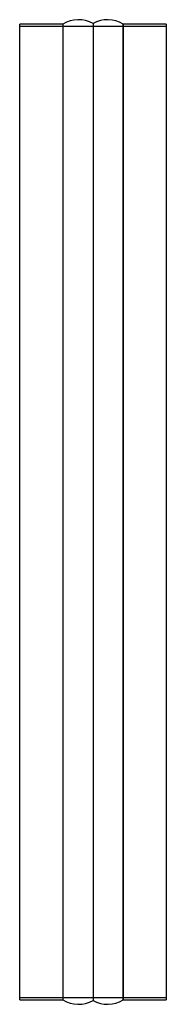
# Model space of a CAD drawing. Header units: millimetres. Extents: x -150 to 150, y -1009 to 1009.
import ezdxf

# ---------------------------------------------------------------- set-up
doc = ezdxf.new("R2010")
doc.units = ezdxf.units.MM
doc.layers.add('HIDDEN', color=7, linetype='Continuous')
doc.layers.add('THICK', color=7, linetype='Continuous')

msp = doc.modelspace()

# ---------------------------------------------------------------- linework, layer by layer
at = {"layer": 'HIDDEN'}
for p, q in [((-150, 996), (150, 996)), ((-61.6, 1000), (-61.6, -1000)), ((0, 1001), (0, -1001)), ((61.6, -1000), (61.6, 1000)), ((150, -996), (-150, -996))]:
    msp.add_line(p, q, dxfattribs=at)
at = {"layer": 'THICK'}
for p, q in [((-61.6, 1000), (-150, 1000)), ((-150, -1000), (-150, 1000)), ((-61.6, 1000), (-61.6, -1000)), ((0, 1001), (0, -1001)), ((150, 1000), (61.6, 1000)), ((61.6, 1000), (61.6, -1000)), ((150, 1000), (150, -1000)), ((-150, -1000), (-61.6, -1000)), ((61.6, -1000), (150, -1000))]:
    msp.add_line(p, q, dxfattribs=at)
for centre, start, end in [((-30, 949), 60, 121.7883), ((30, 949), 58.2117, 120), ((-30, -949), 238.2117, 300), ((30, -949), 240, 301.7883)]:
    msp.add_arc(centre, 60, start, end, dxfattribs=at)

doc.saveas('drawing.dxf')
